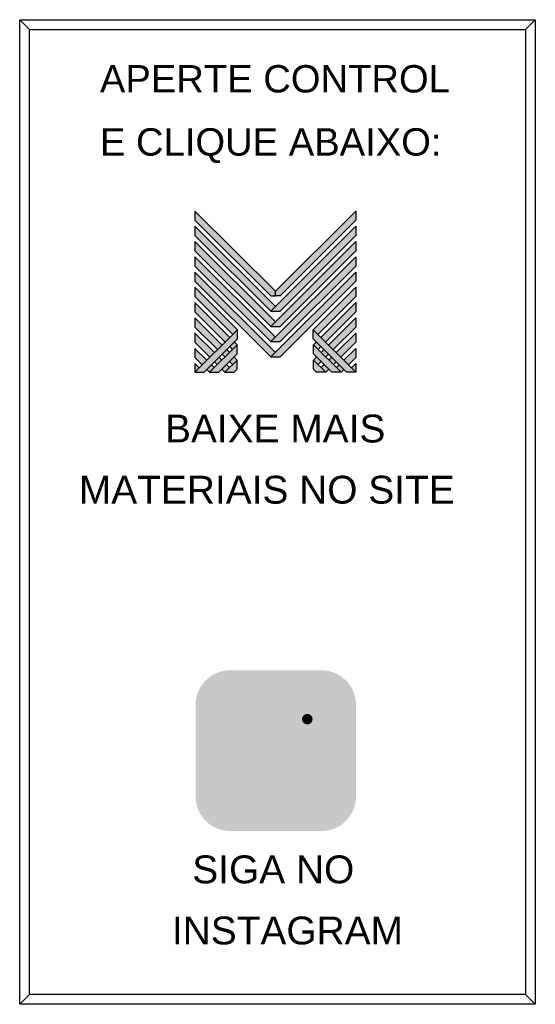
# Model space of a CAD drawing. Header units: millimetres. Extents: x 4701 to 5972, y 985 to 1750.
# Tile 9 of 9: x 5571 to 5972, y 985 to 1750. Entities that reach past the tile are written whole.
import ezdxf

# ---------------------------------------------------------------- set-up
doc = ezdxf.new("R2010")
doc.units = ezdxf.units.MM
doc.layers.get('0').update_dxf_attribs({"plot": 0})
for name, color, linetype in [('BUCHA DE PASSAGEM', 20, 'Continuous'), ('logo01', 10, 'Continuous'), ('logo02', 250, 'Continuous')]:
    doc.layers.add(name, color=color, linetype=linetype)
doc.styles.get("Standard").update_dxf_attribs({"font": 'arial.ttf'})

# ---------------------------------------------------------------- blocks, each defined once
blk = doc.blocks.new('MESH')
at = {"layer": 'logo01'}
h = blk.add_hatch(color=256, dxfattribs=at)
h.dxf.hatch_style = 1
h.paths.add_polyline_path([(30046, 14087), (30046, 13835), (32119, 11769), (32248, 11769), (32248, 11893)])
h.paths.add_polyline_path([(30046, 13670), (30046, 13418), (32121, 11349), (32248, 11475)])
h.paths.add_polyline_path([(30046, 13253), (30046, 13001), (32121, 10932), (32248, 11058)])
h.paths.add_polyline_path([(30046, 12835), (30046, 12583), (32121, 10515), (32248, 10641)])
h.paths.add_polyline_path([(30046, 12418), (30046, 12166), (32121, 10097), (32248, 10223)])
h.paths.add_polyline_path([(30046, 12001), (30046, 11749), (31084, 10714), (31211, 10840)])
h.paths.add_polyline_path([(30046, 11583), (30046, 11331), (30875, 10505), (31001, 10631)])
h.paths.add_polyline_path([(30046, 11166), (30046, 10914), (30666, 10296), (30792, 10422)])
h.paths.add_polyline_path([(30046, 10749), (30046, 10497), (30456, 10088), (30583, 10214)])
h.paths.add_polyline_path([(30046, 10331), (30046, 10079), (30247, 9879), (30373, 10005)])
h.paths.add_polyline_path([(30164, 9796), (30046, 9914), (30046, 9679)])
h.paths.add_polyline_path([(30574, 9805), (30500, 9879), (30373, 9753), (30448, 9679)])
h.paths.add_polyline_path([(30784, 10013), (30709, 10088), (30583, 9962), (30657, 9887)])
h.paths.add_polyline_path([(30993, 9805), (30910, 9887), (30784, 9761), (30867, 9679)])
h.paths.add_polyline_path([(30993, 10222), (30918, 10296), (30792, 10170), (30867, 10096)])
h.paths.add_polyline_path([(31119, 10096), (30993, 9970), (31076, 9887), (31202, 10013)])
h.paths.add_polyline_path([(31202, 10431), (31128, 10505), (31001, 10379), (31076, 10305)], flags=17)
h.paths.add_polyline_path([(33284, 10840), (33284, 10588), (34196, 9679), (34449, 9679)])
h.paths.add_polyline_path([(33293, 10431), (33293, 10179), (33794, 9679), (34047, 9679)])
h.paths.add_polyline_path([(33293, 10013), (33293, 9761), (33376, 9679), (33628, 9679)], flags=17)
at = {"layer": 'logo02'}
h = blk.add_hatch(color=256, dxfattribs=at)
h.dxf.hatch_style = 1
h.paths.add_polyline_path([(34449, 13835), (34449, 14087), (32248, 11893), (32248, 11769), (32376, 11769)])
h.paths.add_polyline_path([(34449, 13418), (34449, 13670), (32121, 11349), (32374, 11349)])
h.paths.add_polyline_path([(34449, 13001), (34449, 13253), (32121, 10932), (32374, 10932)])
h.paths.add_polyline_path([(34449, 12583), (34449, 12835), (32121, 10515), (32374, 10515)])
h.paths.add_polyline_path([(34449, 12166), (34449, 12418), (32121, 10097), (32374, 10097)])
h.paths.add_polyline_path([(34449, 11749), (34449, 12001), (33284, 10840), (33411, 10714)], flags=17)
h.paths.add_polyline_path([(34449, 11331), (34449, 11583), (33494, 10631), (33620, 10505)], flags=17)
h.paths.add_polyline_path([(34449, 10914), (34449, 11166), (33703, 10422), (33829, 10296)], flags=17)
h.paths.add_polyline_path([(34449, 10497), (34449, 10749), (33912, 10214), (34039, 10088)])
h.paths.add_polyline_path([(34449, 10331), (34122, 10005), (34248, 9879), (34449, 10079)])
h.paths.add_polyline_path([(33577, 10296), (33502, 10222), (33628, 10096), (33703, 10170)])
h.paths.add_polyline_path([(33367, 10505), (33293, 10431), (33419, 10305), (33494, 10379)], flags=17)
h.paths.add_polyline_path([(33376, 10096), (33293, 10013), (33419, 9887), (33502, 9970)])
h.paths.add_polyline_path([(33786, 10088), (33711, 10013), (33838, 9887), (33912, 9962)])
h.paths.add_polyline_path([(33585, 9887), (33502, 9805), (33628, 9679), (33711, 9761)])
h.paths.add_polyline_path([(33995, 9879), (33921, 9805), (34047, 9679), (34122, 9753)])
h.paths.add_polyline_path([(34449, 9914), (34331, 9796), (34449, 9679)])
h.paths.add_polyline_path([(31202, 10013), (30867, 9679), (31119, 9679), (31202, 9761)], flags=17)
h.paths.add_polyline_path([(31202, 10179), (31202, 10431), (30448, 9679), (30701, 9679)])
h.paths.add_polyline_path([(31211, 10588), (31211, 10840), (30046, 9679), (30299, 9679)])
at = {"layer": 'logo01'}
for p, q in [((30046, 14087), (30046, 13835)), ((30046, 14087), (32248, 11893)), ((30046, 13835), (32119, 11769)), ((30046, 13670), (30046, 13418)), ((30046, 13670), (32248, 11475)), ((30046, 13418), (32121, 11349)), ((30046, 13253), (30046, 13001)), ((30046, 13253), (32248, 11058)), ((30046, 13001), (32121, 10932)), ((30046, 12835), (30046, 12583)), ((30046, 12835), (32248, 10641)), ((30046, 12583), (32121, 10515)), ((30046, 12418), (30046, 12166)), ((30046, 12418), (32248, 10223)), ((30046, 12166), (32121, 10097)), ((30046, 12001), (30046, 11749)), ((30046, 12001), (31211, 10840)), ((30046, 11749), (31084, 10714)), ((30046, 11583), (30046, 11331)), ((30046, 11583), (31001, 10631)), ((32119, 11769), (32248, 11769)), ((30046, 11331), (30875, 10505)), ((30046, 11166), (30046, 10914)), ((30046, 11166), (30792, 10422)), ((30046, 10914), (30666, 10296)), ((33284, 10840), (34449, 9679)), ((33284, 10588), (33284, 10840)), ((30046, 10749), (30046, 10497)), ((30046, 10749), (30583, 10214)), ((31128, 10505), (31202, 10431)), ((33284, 10588), (34196, 9679)), ((30046, 10497), (30456, 10088)), ((30046, 10331), (30046, 10079)), ((30046, 10331), (30373, 10005)), ((30918, 10296), (30993, 10222)), ((31001, 10379), (31076, 10305)), ((33293, 10431), (34047, 9679)), ((33293, 10179), (33293, 10431)), ((30046, 10079), (30247, 9879)), ((30583, 9962), (30657, 9887)), ((30709, 10088), (30784, 10013)), ((30792, 10170), (30867, 10096)), ((30993, 9970), (31076, 9887)), ((31119, 10096), (31202, 10013)), ((33293, 10179), (33794, 9679)), ((33293, 10013), (33628, 9679)), ((33293, 9761), (33293, 10013)), ((30046, 9914), (30046, 9679)), ((30046, 9914), (30164, 9796)), ((30373, 9753), (30448, 9679)), ((30500, 9879), (30574, 9805)), ((30784, 9761), (30867, 9679)), ((30910, 9887), (30993, 9805)), ((33293, 9761), (33376, 9679)), ((33628, 9679), (33376, 9679)), ((34047, 9679), (33794, 9679)), ((34449, 9679), (34196, 9679))]:
    blk.add_line(p, q, dxfattribs=at)
at = {"layer": 'logo02'}
for p, q in [((34449, 14087), (32248, 11893)), ((34449, 14087), (34449, 13835)), ((34449, 13835), (32376, 11769)), ((34449, 13670), (32121, 11349)), ((34449, 13670), (34449, 13418)), ((34449, 13253), (32121, 10932)), ((34449, 13418), (32374, 11349)), ((34449, 13253), (34449, 13001)), ((34449, 13001), (32374, 10932)), ((34449, 12835), (32121, 10515)), ((34449, 12835), (34449, 12583)), ((34449, 12418), (32121, 10097)), ((34449, 12583), (32374, 10515)), ((34449, 12418), (34449, 12166)), ((34449, 12166), (32374, 10097)), ((32248, 11769), (32248, 11893)), ((34449, 12001), (33284, 10840)), ((34449, 12001), (34449, 11749)), ((32376, 11769), (32248, 11769)), ((34449, 11749), (33411, 10714)), ((34449, 11583), (33494, 10631)), ((34449, 11583), (34449, 11331)), ((32121, 11349), (32374, 11349)), ((34449, 11331), (33620, 10505)), ((34449, 11166), (33703, 10422)), ((34449, 11166), (34449, 10914)), ((31211, 10840), (30046, 9679)), ((31211, 10588), (31211, 10840)), ((32121, 10932), (32374, 10932)), ((34449, 10914), (33829, 10296)), ((31211, 10588), (30299, 9679)), ((32121, 10515), (32374, 10515)), ((33367, 10505), (33293, 10431)), ((34449, 10749), (33912, 10214)), ((34449, 10749), (34449, 10497)), ((31202, 10431), (30448, 9679)), ((31202, 10179), (31202, 10431)), ((33494, 10379), (33419, 10305)), ((33577, 10296), (33502, 10222)), ((34449, 10497), (34039, 10088)), ((34449, 10331), (34122, 10005)), ((34449, 10331), (34449, 10079)), ((31202, 10179), (30701, 9679)), ((31202, 10013), (30867, 9679)), ((31202, 9761), (31202, 10013)), ((32121, 10097), (32374, 10097)), ((33376, 10096), (33293, 10013)), ((33502, 9970), (33419, 9887)), ((33703, 10170), (33628, 10096)), ((33786, 10088), (33711, 10013)), ((33912, 9962), (33838, 9887)), ((34449, 10079), (34248, 9879)), ((31202, 9761), (31119, 9679)), ((33585, 9887), (33502, 9805)), ((33711, 9761), (33628, 9679)), ((33995, 9879), (33921, 9805)), ((34122, 9753), (34047, 9679)), ((34449, 9914), (34331, 9796)), ((34449, 9914), (34449, 9679)), ((30046, 9679), (30299, 9679)), ((30448, 9679), (30701, 9679)), ((30867, 9679), (31119, 9679))]:
    blk.add_line(p, q, dxfattribs=at)

msp = doc.modelspace()

# ---------------------------------------------------------------- hatches: boundary and pattern name
at = {"layer": 'BUCHA DE PASSAGEM'}
h = msp.add_hatch(color=18, dxfattribs=at)
h.dxf.hatch_style = 1
h.paths.add_polyline_path([(5805.78, 1244.35), (5734.6, 1244.35, 0.414214), (5707.81, 1217.55), (5707.81, 1146.22, 0.414214), (5734.6, 1119.43), (5805.78, 1119.43, 0.414214), (5832.58, 1146.22), (5832.58, 1217.55, 0.414214)])
h.paths.add_polyline_path([(5752.88, 1226.99), (5787.5, 1226.99, -0.414214), (5815.22, 1199.27), (5815.22, 1164.51, -0.414214), (5787.5, 1136.79), (5752.88, 1136.79, -0.414214), (5725.17, 1164.51), (5725.17, 1199.27, -0.414214)], flags=16)
h.paths.add_polyline_path([(5752.88, 1218.76), (5787.5, 1218.76, -0.414214), (5806.98, 1199.27), (5806.98, 1164.51, -0.414214), (5787.5, 1145.02), (5752.88, 1145.02, -0.414214), (5733.4, 1164.51), (5733.4, 1199.27, -0.414214)], flags=0)
h.paths.add_polyline_path([(5791.4, 1181.89, -1), (5748.98, 1181.89, -1)], flags=0)
h.paths.add_polyline_path([(5783.17, 1181.89, -1), (5757.22, 1181.89, -1)], flags=0)
h.paths.add_polyline_path([(5798.81, 1206.41, -1), (5790.57, 1206.41, -1)], flags=0)
h.paths.add_polyline_path([(5787.5, 1218.76), (5752.88, 1218.76, 0.414214), (5733.4, 1199.27), (5733.4, 1164.51, 0.414214), (5752.88, 1145.02), (5787.5, 1145.02, 0.414214), (5806.98, 1164.51), (5806.98, 1199.27, 0.414214)], flags=0)
h.paths.add_polyline_path([(5757.22, 1181.89, 1), (5783.17, 1181.89, 1)], flags=0)
h = msp.add_hatch(color=0, dxfattribs=at)
h.dxf.hatch_style = 1
h.paths.add_polyline_path([(5752.88, 1226.99, 0.414214), (5725.17, 1199.27), (5725.17, 1164.51, 0.414214), (5752.88, 1136.79), (5787.5, 1136.79, 0.414214), (5815.22, 1164.51), (5815.22, 1199.27, 0.414214), (5787.5, 1226.99)])
h.paths.add_polyline_path([(5798.81, 1206.41, -1), (5790.57, 1206.41, -1)], flags=16)
h.paths.add_polyline_path([(5791.4, 1181.89, -1), (5748.98, 1181.89, -1)], flags=16)
h.paths.add_polyline_path([(5783.17, 1181.89, -1), (5757.22, 1181.89, -1)], flags=0)
h = msp.add_hatch(color=18, dxfattribs=at)
h.dxf.hatch_style = 1
h.paths.add_polyline_path([(5787.5, 1218.76), (5752.88, 1218.76, 0.414214), (5733.4, 1199.27), (5733.4, 1164.51, 0.414214), (5752.88, 1145.02), (5787.5, 1145.02, 0.414214), (5806.98, 1164.51), (5806.98, 1199.27, 0.414214)])
h.paths.add_polyline_path([(5791.4, 1181.89, -1), (5748.98, 1181.89, -1)], flags=16)
h.paths.add_polyline_path([(5783.17, 1181.89, -1), (5757.22, 1181.89, -1)], flags=0)
h.paths.add_polyline_path([(5790.57, 1206.41, -1), (5798.81, 1206.41, -1)], flags=16)
h.paths.add_polyline_path([(5783.17, 1181.89, 1), (5757.22, 1181.89, 1)], flags=0)
h = msp.add_hatch(color=0, dxfattribs=at)
h.dxf.hatch_style = 1
h.paths.add_polyline_path([(5798.81, 1206.41, 1), (5790.57, 1206.41, 1)])
h = msp.add_hatch(color=0, dxfattribs=at)
h.dxf.hatch_style = 1
h.paths.add_polyline_path([(5748.98, 1181.89, 1), (5791.4, 1181.89, 1)])
h.paths.add_polyline_path([(5783.17, 1181.89, -1), (5757.22, 1181.89, -1)], flags=16)
h = msp.add_hatch(color=18, dxfattribs=at)
h.dxf.hatch_style = 1
h.paths.add_polyline_path([(5757.22, 1181.89, 1), (5783.17, 1181.89, 1)])

# ---------------------------------------------------------------- linework, layer by layer
for p, q in [((5578.61, 1742.31), (5570.93, 1749.99)), ((5964.41, 1742.31), (5972.08, 1749.99)), ((5578.61, 992.44), (5570.93, 984.77)), ((5964.41, 992.44), (5972.08, 984.77))]:
    msp.add_line(p, q, dxfattribs=at)
for points in [[(5570.93, 1749.99), (5972.08, 1749.99), (5972.08, 984.77), (5570.93, 984.77)], [(5578.61, 1742.31), (5964.41, 1742.31), (5964.41, 992.44), (5578.61, 992.44)]]:
    msp.add_lwpolyline(points, close=True, dxfattribs=at)

# ---------------------------------------------------------------- block references
at = {"xscale": 0.02842171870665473, "yscale": 0.02842171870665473, "zscale": 0.02842171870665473}
msp.add_blockref('MESH', (4853.35, 1200.91), dxfattribs=at)

# ---------------------------------------------------------------- texts
at = {"layer": 'BUCHA DE PASSAGEM'}
for s, height, p in [('APERTE CONTROL', 21.263, (5633.35, 1693.43)), ('E CLIQUE ABAIXO:', 21.263, (5633.35, 1644.35)), ('BAIXE MAIS', 21.646, (5684.04, 1421.4)), ('MATERIAIS NO SITE', 21.6458, (5617.01, 1373.89)), ('SIGA NO', 21.646, (5705.23, 1078.82)), ('INSTAGRAM', 21.646, (5689.38, 1031.31))]:
    msp.add_text(s, height=height, dxfattribs=at).set_placement(p)

doc.saveas('drawing.dxf')
